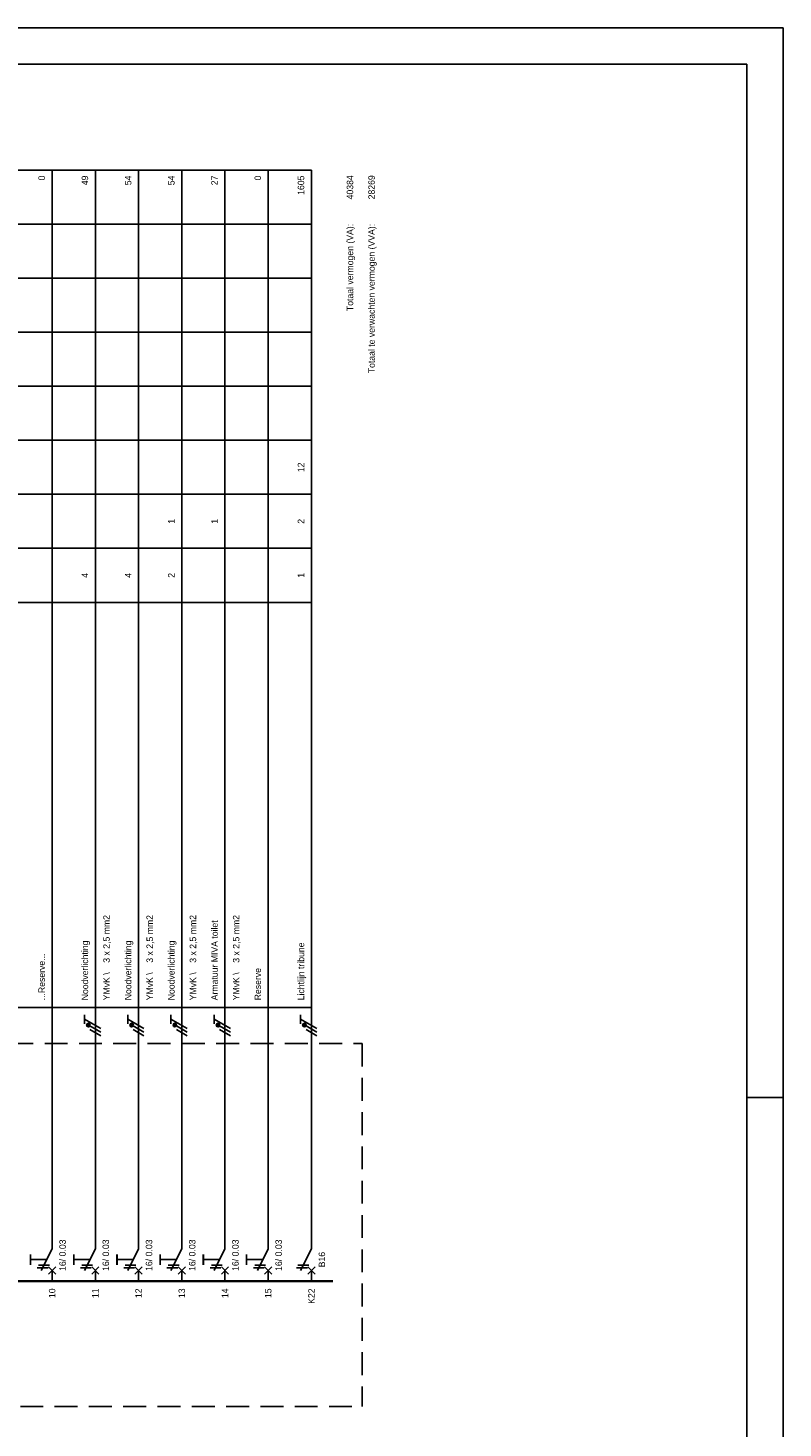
# Model space of a CAD drawing. Extents: x 0 to 841, y 0 to 594.
# Tile 7 of 7: x 631 to 841, y 205 to 594. Entities that reach past the tile are written whole.
import ezdxf
from ezdxf.enums import TextEntityAlignment as Align

# ---------------------------------------------------------------- set-up
doc = ezdxf.new("R2010")
doc.units = 0
doc.linetypes.add('HIDDEN', pattern=[9.525, 6.35, -3.175])
doc.layers.get('0').update_dxf_attribs({"linetype": 'CONTINUOUS'})
for name, color, linetype in [('BL$2----', 7, 'CONTINUOUS'), ('EL$1----', 3, 'CONTINUOUS'), ('EL$1----_HKL', 3, 'CONTINUOUS')]:
    doc.layers.add(name, color=color, linetype=linetype)
doc.styles.add('BURO-018', font='BUROFONT', dxfattribs={"height": 1.8})

# ---------------------------------------------------------------- blocks, each defined once
blk = doc.blocks.new('m1')
at = {"color": 0, "linetype": 'Continuous'}
blk.add_line((0, 21), (0, 33), dxfattribs=at)
blk = doc.blocks.new('b1s')
at = {"color": 0, "linetype": 'Continuous'}
blk.add_line((0, 33), (0, 54), dxfattribs=at)
blk = doc.blocks.new('m1s')
at = {"color": 0, "linetype": 'Continuous'}
blk.add_line((0, 54), (0, 66), dxfattribs=at)
blk = doc.blocks.new('B8')
at = {"color": 0, "linetype": 'Continuous'}
for p, q in [((0, 9), (0, 21)), ((0, 9), (-3, 3)), ((-6, 6), (-1.5, 6)), ((-3.75, 4.5), (-0.75, 4.5)), ((-1, 2), (1, 4)), ((-1, 4), (1, 2)), ((-4.12, 3.75), (-1.12, 3.75)), ((0, 0), (0, 3))]:
    blk.add_line(p, q, dxfattribs=at)
at = {"color": 0, "linetype": 'Continuous', "const_width": 0.5}
blk.add_lwpolyline([(-6, 4.5), (-6, 7.5)], dxfattribs=at)
at = {"color": 1, "style": 'BURO-018'}
blk.add_attdef('E_VRIJ1', (-3, 12), '', height=1.8, rotation=90, dxfattribs=at)
at = {"color": 1, "linetype": 'Continuous', "style": 'BURO-018'}
blk.add_attdef('E_IAAN', text='', height=1.8, rotation=90, dxfattribs=at).set_placement((2, 6.9), align=Align.TOP_LEFT)
blk.add_attdef('E_IAA', text='', height=1.8, rotation=90, dxfattribs=at).set_placement((2, 6.2), align=Align.TOP_RIGHT)
blk = doc.blocks.new('L1')
at = {"color": 0, "linetype": 'Continuous'}
for p, q in [((-3, 73.98), (-3, 71.48)), ((-3, 72.73), (1.5, 70.13)), ((1.5, 69.13), (-1.5, 70.87)), ((1.5, 68.13), (-1.5, 69.87))]:
    blk.add_line(p, q, dxfattribs=at)
at = {"color": 0, "linetype": 'Continuous', "const_width": 0.5}
blk.add_lwpolyline([(-1.68, 71.12, 1), (-2.18, 71.12, 1)], format="xyb", close=True, dxfattribs=at)
at = {"color": 0, "linetype": 'Continuous'}
blk.add_circle((-1.93, 71.12), 0.5, dxfattribs=at)
blk = doc.blocks.new('B28C')
at = {"color": 0, "linetype": 'Continuous'}
for p, q in [((0, 9), (0, 21)), ((0, 9), (-3, 3)), ((-3.75, 4.5), (-0.75, 4.5)), ((-1, 2), (1, 4)), ((-1, 4), (1, 2)), ((-4.125, 3.75), (-1.125, 3.75)), ((0, 0), (0, 3))]:
    blk.add_line(p, q, dxfattribs=at)
at = {"color": 1, "style": 'BURO-018'}
blk.add_attdef('E_VRIJ1', (-3, 12), '', height=1.8, rotation=90, dxfattribs=at)
at = {"color": 1, "linetype": 'Continuous', "style": 'BURO-018'}
blk.add_attdef('E_IIA', text='', height=1.8, rotation=90, dxfattribs=at).set_placement((2, 6), align=Align.TOP_CENTER)
blk = doc.blocks.new('A1-HOR')
at = {"linetype": 'Continuous'}
for p, q in [((841, 594), (0, 594)), ((841, 0), (841, 594)), ((831, 584), (10, 584)), ((831, 10), (831, 584)), ((831, 297), (841, 297))]:
    blk.add_line(p, q, dxfattribs=at)

msp = doc.modelspace()

# ---------------------------------------------------------------- linework, layer by layer
at = {"layer": 'EL$1----_HKL', "color": 1}
for p, q in [((480.28, 554.52), (710.05, 554.52)), ((480.28, 539.52), (710.05, 539.52)), ((480.28, 524.52), (710.05, 524.52)), ((480.28, 509.52), (710.05, 509.52)), ((480.28, 494.52), (710.05, 494.52)), ((480.28, 479.52), (710.05, 479.52)), ((480.28, 464.52), (710.05, 464.52)), ((480.28, 449.52), (710.05, 449.52)), ((480.28, 434.52), (710.05, 434.52)), ((480.28, 322.02), (710.05, 322.02))]:
    msp.add_line(p, q, dxfattribs=at)
at = {"layer": 'EL$1----_HKL'}
for p, q in [((638.05, 312.02), (638.05, 554.52)), ((650.05, 312.02), (650.05, 554.52)), ((662.05, 312.02), (662.05, 554.52)), ((674.05, 312.02), (674.05, 554.52)), ((686.05, 312.02), (686.05, 554.52)), ((698.05, 312.02), (698.05, 554.52)), ((710.05, 312.02), (710.05, 554.52))]:
    msp.add_line(p, q, dxfattribs=at)
at = {"layer": 'EL$1----_HKL', "color": 1, "linetype": 'HIDDEN'}
for p, q in [((226.42, 312.02), (724.14, 312.02)), ((724.14, 312.02), (724.14, 211.2)), ((514.93, 211.2), (724.14, 211.2))]:
    msp.add_line(p, q, dxfattribs=at)
at = {"layer": 'EL$1----_HKL'}
for points in [[(632.05, 246.02, 0.7, 0.7, 0), (620.05, 246.02, 0.7, 0.7, 0)], [(644.05, 246.02, 0.7, 0.7, 0), (632.05, 246.02, 0.7, 0.7, 0)], [(656.05, 246.02, 0.7, 0.7, 0), (644.05, 246.02, 0.7, 0.7, 0)], [(668.05, 246.02, 0.7, 0.7, 0), (656.05, 246.02, 0.7, 0.7, 0)], [(680.05, 246.02, 0.7, 0.7, 0), (668.05, 246.02, 0.7, 0.7, 0)], [(692.05, 246.02, 0.7, 0.7, 0), (680.05, 246.02, 0.7, 0.7, 0)], [(704.05, 246.02, 0.7, 0.7, 0), (692.05, 246.02, 0.7, 0.7, 0)], [(716.05, 246.02, 0.7, 0.7, 0), (704.05, 246.02, 0.7, 0.7, 0)]]:
    msp.add_lwpolyline(points, format="xyseb", dxfattribs=at)

# ---------------------------------------------------------------- block references
at = {"layer": 'BL$2----'}
msp.add_blockref('A1-HOR', (0, 0), dxfattribs=at)
at = {"layer": 'EL$1----'}
for p in [(650.05, 246.02), (662.05, 246.02), (674.05, 246.02), (686.05, 246.02), (710.05, 246.02)]:
    msp.add_blockref('L1', p, dxfattribs=at)
at = {"layer": 'EL$1----_HKL'}
for name, p in [('m1s', (638.05, 246.02)), ('m1s', (650.05, 246.02)), ('m1s', (662.05, 246.02)), ('m1s', (674.05, 246.02)), ('m1s', (686.05, 246.02)), ('m1s', (698.05, 246.02)), ('m1s', (710.05, 246.02)), ('b1s', (638.05, 246.02)), ('b1s', (650.05, 246.02)), ('b1s', (662.05, 246.02)), ('b1s', (674.05, 246.02)), ('b1s', (686.05, 246.02)), ('b1s', (698.05, 246.02)), ('b1s', (710.05, 246.02)), ('m1', (638.05, 246.02)), ('m1', (650.05, 246.02)), ('m1', (662.05, 246.02)), ('m1', (674.05, 246.02)), ('m1', (686.05, 246.02)), ('m1', (698.05, 246.02)), ('m1', (710.05, 246.02))]:
    msp.add_blockref(name, p, dxfattribs=at)
for name, p, values in [('B8', (638.05, 246.02), {'E_IAA': '16/', 'E_IAAN': '0.03'}), ('B8', (650.05, 246.02), {'E_IAA': '16/', 'E_IAAN': '0.03'}), ('B8', (662.05, 246.02), {'E_IAA': '16/', 'E_IAAN': '0.03'}), ('B8', (674.05, 246.02), {'E_IAA': '16/', 'E_IAAN': '0.03'}), ('B8', (686.05, 246.02), {'E_IAA': '16/', 'E_IAAN': '0.03'}), ('B8', (698.05, 246.02), {'E_IAA': '16/', 'E_IAAN': '0.03'}), ('B28C', (710.05, 246.02), {'E_IIA': 'B16'})]:
    msp.add_blockref(name, p, dxfattribs=at).add_auto_attribs(values)

# ---------------------------------------------------------------- texts
at = {"layer": 'EL$1----_HKL', "color": 7, "style": 'BURO-018'}
for s, p in [('0', (636.05, 553.02)), ('49', (648.05, 553.02)), ('54', (660.05, 553.02)), ('54', (672.05, 553.02)), ('27', (684.05, 553.02)), ('0', (696.05, 553.02)), ('1605', (708.05, 553.02)), ('40384', (721.65, 553.11)), ('28269', (727.65, 553.11)), ('Totaal vermogen (VA):', (721.65, 539.61)), ('Totaal te verwachten vermogen (VVA):', (727.65, 539.61))]:
    msp.add_text(s, height=1.8, rotation=90, dxfattribs=at).set_placement(p, align=Align.RIGHT)
for s, p in [('12', (708.05, 472.02)), ('1', (672.05, 457.02)), ('1', (684.05, 457.02)), ('2', (708.05, 457.02)), ('4', (648.05, 442.02)), ('4', (660.05, 442.02)), ('2', (672.05, 442.02)), ('1', (708.05, 442.02))]:
    msp.add_text(s, height=1.8, rotation=90, dxfattribs=at).set_placement(p, align=Align.CENTER)
for s, p in [('YMvK \\    3 x 2,5 mm2', (654.05, 324.02)), ('YMvK \\    3 x 2,5 mm2', (666.05, 324.02)), ('YMvK \\    3 x 2,5 mm2', (678.05, 324.02)), ('Armatuur MIVA toilet', (684.05, 324.02)), ('YMvK \\    3 x 2,5 mm2', (690.05, 324.02)), ('Noodverlichting', (648.05, 324.02)), ('Noodverlichting', (660.05, 324.02)), ('Noodverlichting', (672.05, 324.02)), ('Lichtlijn tribune', (708.05, 324.02)), ('...Reserve...', (636.05, 324.02)), ('Reserve', (696.05, 324.02))]:
    msp.add_text(s, height=1.8, rotation=90, dxfattribs=at).set_placement(p)
for s, p in [('10', (638.05, 244.02)), ('11', (650.05, 244.02)), ('12', (662.05, 244.02)), ('13', (674.05, 244.02)), ('14', (686.05, 244.02)), ('15', (698.05, 244.02)), ('K22', (710.05, 244.02))]:
    msp.add_text(s, height=1.8, rotation=90, dxfattribs=at).set_placement(p, align=Align.MIDDLE_RIGHT)

doc.saveas('drawing.dxf')
